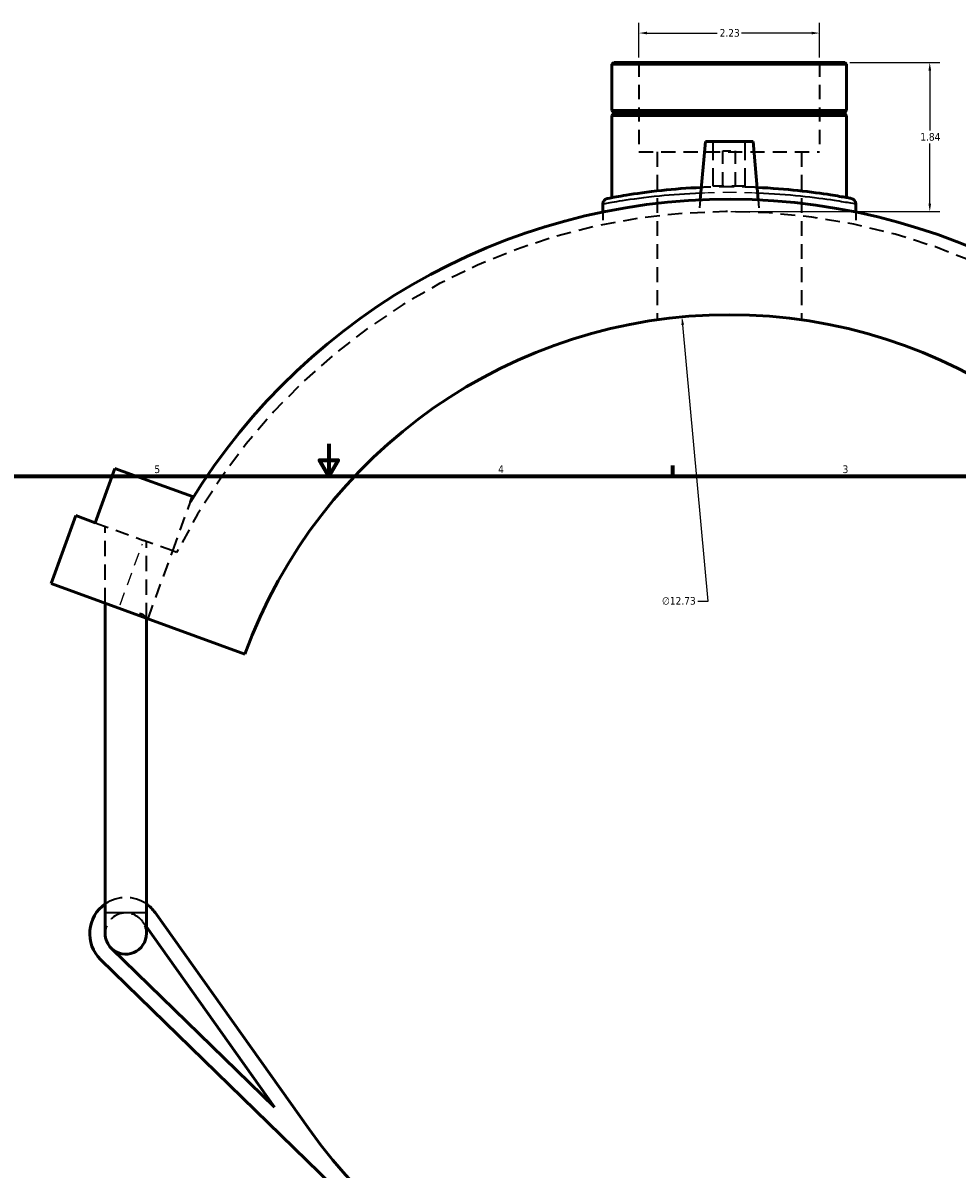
# Model space of a CAD drawing. Header units: inches. Extents: x -0.9 to 60.1, y -1.4 to 49.4.
# Tile 3 of 7: x 13.2 to 24.8, y 12.4 to 26.6. Entities that reach past the tile are written whole.
import ezdxf

# ---------------------------------------------------------------- set-up
doc = ezdxf.new("R2010")
doc.units = ezdxf.units.IN
doc.header["$MEASUREMENT"] = 0
doc.linetypes.add('DASHED', pattern=[0.2067, 0.1654, -0.0413])
for name, color, linetype, lineweight in [('Border (ANSI)', 7, 'Continuous', 70), ('Dimension (ANSI)', 7, 'Continuous', 25), ('Hidden (ANSI)', 7, 'DASHED', 35), ('Hidden Narrow (ANSI)', 7, 'DASHED', 25), ('Visible (ANSI)', 7, 'Continuous', 50), ('Visible Narrow (ANSI)', 7, 'Continuous', 35)]:
    doc.layers.add(name, color=color, linetype=linetype, lineweight=lineweight)
doc.styles.add('Note Text (ANSI)', font='tahoma.ttf')
doc.dimstyles.new('Default (ANSI)', dxfattribs={"dimtxt": 0.094488, "dimasz": 0.098425, "dimexe": 0.125, "dimexo": 0.0625, "dimgap": 0.031496, "dimtad": 0, "dimtih": 1, "dimtoh": 1, "dimrnd": 1e-08, "dimzin": 4, "dimdsep": 46, "dimtxsty": 'Note Text (ANSI)', "dimcen": 0.09, "dimdle": 0.393701, "dimclrd": 256, "dimclre": 256, "dimclrt": 5, "dimadec": 0, "dimazin": 1, "dimtfac": 1, "dimtofl": 0, "dimtmove": 0, "dimatfit": 3, "dimfxl": 1, "dimtolj": 1, "dimtzin": 4, "dimlwd": -1, "dimlwe": -1, "dimarcsym": 0})

# ---------------------------------------------------------------- blocks, each defined once
blk = doc.blocks.new('Borders Default Border')
at = {"layer": 'Border (ANSI)'}
blk.add_line((21.25, 21), (21.25, 21.134), dxfattribs=at)
at = {"layer": 'Border (ANSI)', "flags": 128}
for points in [[(17, 21.4), (17, 21), (16.885, 21.2), (17.115, 21.2), (17, 21)], [(0.5, 1), (0.5, 21), (33.5, 21), (33.5, 1), (0.5, 1)]]:
    blk.add_lwpolyline(points, dxfattribs=at)
at = {"layer": 'Border (ANSI)', "color": 5, "true_color": 0x0000ff, "char_height": 0.0945, "attachment_point": 7, "style": 'Note Text (ANSI)'}
for s, insert in [('5', (14.847, 21.038)), ('4', (19.092, 21.04)), ('3', (23.346, 21.038))]:
    blk.add_mtext(s, dxfattribs=dict(at, insert=insert))
blk = doc.blocks.new('*D6')
at = {"layer": 'Defpoints', "color": 0, "transparency": 16777216}
for p in [(23.375, 26.107), (21.904, 24.267), (24.423, 24.267)]:
    blk.add_point(p, dxfattribs=at)
at = {"layer": 'Dimension (ANSI)', "transparency": 16777216}
for p, q in [((23.437, 26.107), (24.548, 26.107)), ((24.423, 26.009), (24.423, 25.268)), ((24.423, 24.366), (24.423, 25.107)), ((21.966, 24.267), (24.548, 24.267))]:
    blk.add_line(p, q, dxfattribs=at)
for points in [[(24.407, 26.009), (24.44, 26.009), (24.423, 26.107)], [(24.407, 24.366), (24.44, 24.366), (24.423, 24.267)]]:
    blk.add_solid(points, dxfattribs=at)
at = {"layer": 'Dimension (ANSI)', "color": 5, "transparency": 16777216, "insert": (24.306, 25.237), "char_height": 0.0945, "attachment_point": 1, "style": 'Note Text (ANSI)'}
blk.add_mtext('\\A1;1.84', dxfattribs=at)
blk = doc.blocks.new('*D7')
at = {"layer": 'Defpoints', "color": 0, "transparency": 16777216}
for p in [(23.062, 26.471), (20.832, 26.107), (23.062, 26.107)]:
    blk.add_point(p, dxfattribs=at)
at = {"layer": 'Dimension (ANSI)', "transparency": 16777216}
for p, q in [((20.832, 26.17), (20.832, 26.596)), ((20.93, 26.471), (21.797, 26.471)), ((22.964, 26.471), (22.097, 26.471)), ((23.062, 26.17), (23.062, 26.596))]:
    blk.add_line(p, q, dxfattribs=at)
for points in [[(20.93, 26.488), (20.93, 26.455), (20.832, 26.471)], [(22.964, 26.488), (22.964, 26.455), (23.062, 26.471)]]:
    blk.add_solid(points, dxfattribs=at)
at = {"layer": 'Dimension (ANSI)', "color": 5, "transparency": 16777216, "insert": (21.828, 26.521), "char_height": 0.0945, "attachment_point": 1, "style": 'Note Text (ANSI)'}
blk.add_mtext('\\A1;2.23', dxfattribs=at)
blk = doc.blocks.new('*D8')
at = {"layer": 'Defpoints', "color": 0, "transparency": 16777216}
for p in [(21.363, 22.967), (22.53, 10.289)]:
    blk.add_point(p, dxfattribs=at)
at = {"layer": 'Dimension (ANSI)', "transparency": 16777216}
for p, q in [((21.686, 19.459), (21.372, 22.869)), ((21.56, 19.459), (21.686, 19.459))]:
    blk.add_line(p, q, dxfattribs=at)
blk.add_solid([(21.389, 22.871), (21.356, 22.868), (21.363, 22.967)], dxfattribs=at)
at = {"layer": 'Dimension (ANSI)', "color": 5, "transparency": 16777216, "insert": (21.116, 19.51), "char_height": 0.0945, "attachment_point": 1, "style": 'Note Text (ANSI)'}
blk.add_mtext('\\A1;∅12.73', dxfattribs=at)

msp = doc.modelspace()

# ---------------------------------------------------------------- linework, layer by layer
at = {"layer": 'Hidden (ANSI)', "ltscale": 1.068215}
for p, q in [((20.8317, 26.1075), (20.8317, 25.0035)), ((23.0622, 26.1075), (23.0622, 25.0035))]:
    msp.add_line(p, q, dxfattribs=at)
at = {"layer": 'Hidden (ANSI)', "ltscale": 1.333288}
for p, q in [((21.7501, 24.5824), (21.7501, 25.1336)), ((22.1438, 24.5824), (22.1438, 25.1336))]:
    msp.add_line(p, q, dxfattribs=at)
at = {"layer": 'Hidden (ANSI)', "ltscale": 1.059428}
msp.add_line((20.8317, 25.0035), (23.0622, 25.0035), dxfattribs=at)
at = {"layer": 'Hidden (ANSI)', "ltscale": 1.113832}
for p, q in [((21.0547, 25.0035), (21.0547, 22.9314)), ((22.8392, 25.0035), (22.8392, 22.9314))]:
    msp.add_line(p, q, dxfattribs=at)
at = {"layer": 'Hidden (ANSI)', "ltscale": 0.471064}
msp.add_line((21.8682, 25.0155), (22.0257, 25.0155), dxfattribs=at)
at = {"layer": 'Hidden (ANSI)', "ltscale": 1.047583}
for p, q in [((21.8682, 24.5824), (21.8682, 25.0155)), ((22.0257, 24.5824), (22.0257, 25.0155))]:
    msp.add_line(p, q, dxfattribs=at)
at = {"layer": 'Hidden (ANSI)', "ltscale": 0.997297}
msp.add_line((22.1438, 24.5824), (21.7501, 24.5824), dxfattribs=at)
at = {"layer": 'Hidden (ANSI)', "ltscale": 0.29357}
for p, q in [((21.5885, 24.412), (21.5751, 24.2584)), ((22.3054, 24.412), (22.3188, 24.2584))]:
    msp.add_line(p, q, dxfattribs=at)
at = {"layer": 'Hidden (ANSI)', "ltscale": 0.297062}
for p, q in [((20.3856, 24.2622), (20.3856, 24.1062)), ((23.5083, 24.2622), (23.5083, 24.1062))]:
    msp.add_line(p, q, dxfattribs=at)
at = {"layer": 'Hidden (ANSI)', "ltscale": 1.03892}
msp.add_line((15.0731, 20.0784), (15.2935, 20.6838), dxfattribs=at)
at = {"layer": 'Hidden (ANSI)', "ltscale": 1.026631}
msp.add_line((14.116, 20.4268), (14.7142, 20.2091), dxfattribs=at)
at = {"layer": 'Hidden (ANSI)', "ltscale": 1.147144}
for p, q in [((14.2393, 19.4335), (14.2393, 20.3819)), ((14.7486, 19.2481), (14.7486, 20.1966))]:
    msp.add_line(p, q, dxfattribs=at)
at = {"layer": 'Hidden (ANSI)', "ltscale": 0.967577}
msp.add_line((15.0731, 20.0784), (14.7142, 20.2091), dxfattribs=at)
at = {"layer": 'Hidden (ANSI)', "ltscale": 1.077963}
msp.add_line((14.7683, 19.2409), (15.0731, 20.0784), dxfattribs=at)
at = {"layer": 'Hidden (ANSI)', "ltscale": 0.099265}
msp.add_line((15.1221, 20.0606), (15.0731, 20.0784), dxfattribs=at)
at = {"layer": 'Hidden (ANSI)', "ltscale": 0.154769}
msp.add_line((14.7014, 15.5024), (14.7486, 15.4362), dxfattribs=at)
at = {"layer": 'Hidden (ANSI)', "ltscale": 1.083253}
msp.add_arc((21.947, 16.6281), 7.6394, 27.35065, 153.30023, dxfattribs=at)
at = {"layer": 'Hidden (ANSI)', "ltscale": 1.311332}
msp.add_arc((14.4939, 15.3549), 0.4456, 55.1501, 124.8499, dxfattribs=at)
at = {"layer": 'Hidden (ANSI)', "ltscale": 1.036262}
msp.add_arc((14.4939, 15.3549), 0.2546, 35.41692, 180, dxfattribs=at)
at = {"layer": 'Hidden (ANSI)', "ltscale": 0.299713}
msp.add_arc((14.4939, 15.3549), 0.2546, 0, 35.41692, dxfattribs=at)
at = {"layer": 'Hidden (ANSI)', "ltscale": 1.122723}
msp.add_open_spline([(22.2919, 24.5655), (22.279, 24.5661), (22.2661, 24.5666), (22.0573, 24.5747), (21.853, 24.5749), (21.6384, 24.5671), (21.6201, 24.5663), (21.602, 24.5655)], degree=3, knots=[17.0980271, 17.0980271, 17.0980271, 17.0980271, 17.1985112, 17.1985112, 18.7151108, 18.7151108, 18.8566059, 18.8566059, 18.8566059, 18.8566059], dxfattribs=at)
at = {"layer": 'Hidden (ANSI)', "ltscale": 0.426319}
msp.add_open_spline([(14.7429, 19.2502), (14.7378, 19.2638), (14.7285, 19.2768), (14.7006, 19.2967), (14.6818, 19.3034), (14.6503, 19.3029), (14.6389, 19.301), (14.6255, 19.2961), (14.6234, 19.2953), (14.6214, 19.2944)], degree=3, knots=[1.36603775, 1.36603775, 1.36603775, 1.36603775, 1.57733562, 1.57733562, 1.79540652, 1.79540652, 1.89460395, 1.89460395, 1.91257192, 1.91257192, 1.91257192, 1.91257192], dxfattribs=at)
at = {"layer": 'Hidden Narrow (ANSI)', "ltscale": 0.970167}
msp.add_line((14.4246, 19.4134), (14.6989, 20.1672), dxfattribs=at)
at = {"layer": 'Hidden Narrow (ANSI)', "ltscale": 1.027292}
msp.add_open_spline([(21.5962, 24.499), (21.6128, 24.4996), (21.6295, 24.5003), (21.8496, 24.508), (22.0612, 24.5078), (22.2754, 24.4999), (22.2866, 24.4994), (22.2978, 24.499)], degree=3, knots=[-18.8401073, -18.8401073, -18.8401073, -18.8401073, -18.7151108, -18.7151108, -17.1985112, -17.1985112, -17.1145257, -17.1145257, -17.1145257, -17.1145257], dxfattribs=at)
at = {"layer": 'Visible (ANSI)'}
for p, q in [((20.5194, 26.1075), (20.4971, 26.0852)), ((23.3968, 26.0852), (20.4971, 26.0852)), ((20.4971, 26.0852), (20.4971, 25.5138)), ((20.5194, 26.1075), (23.3745, 26.1075)), ((23.3745, 26.1075), (23.3968, 26.0852)), ((23.3968, 26.0852), (23.3968, 25.5138)), ((20.4971, 25.5138), (23.3968, 25.5138)), ((20.5168, 25.4941), (20.4971, 25.5138)), ((20.5168, 25.4745), (20.4971, 25.4548)), ((20.5168, 25.4941), (23.3771, 25.4941)), ((20.5168, 25.4941), (20.5168, 25.4745)), ((23.3771, 25.4745), (20.5168, 25.4745)), ((23.3771, 25.4941), (23.3968, 25.5138)), ((23.3771, 25.4941), (23.3771, 25.4745)), ((23.3771, 25.4745), (23.3968, 25.4548)), ((23.3968, 25.4548), (20.4971, 25.4548)), ((20.4971, 25.4548), (20.4971, 24.4396)), ((23.3968, 25.4548), (23.3968, 24.4396)), ((21.6517, 25.1336), (21.5885, 24.412)), ((22.2422, 25.1336), (21.6517, 25.1336)), ((22.2422, 25.1336), (22.3054, 24.412)), ((20.3856, 24.3631), (20.3856, 24.2622)), ((23.5083, 24.3631), (23.5083, 24.2622)), ((14.116, 20.4268), (14.3598, 21.0968)), ((14.3598, 21.0968), (15.317, 20.7484)), ((15.317, 20.7484), (15.2935, 20.6838)), ((13.5719, 19.6764), (13.8767, 20.5139)), ((13.8767, 20.5139), (14.116, 20.4268)), ((15.9647, 18.8054), (13.5719, 19.6764)), ((14.2393, 15.6159), (14.2393, 19.4335)), ((14.7486, 15.6159), (14.7486, 19.2481)), ((14.2393, 15.6159), (14.2393, 15.3549)), ((14.7486, 15.3549), (14.7486, 15.6159)), ((16.7588, 12.9388), (14.8571, 15.6131)), ((14.7486, 15.4362), (16.3311, 13.2107)), ((16.3311, 13.2107), (14.3163, 15.1724)), ((14.183, 15.0356), (17.3727, 11.93))]:
    msp.add_line(p, q, dxfattribs=at)
for centre, radius, start, end in [((21.947, 16.6281), 7.7922, 27.18891, 148.63512), ((20.4525, 24.3631), 0.0669, 100.93533, 180), ((23.4414, 24.3631), 0.0669, 0, 79.06467), ((21.947, 16.6281), 6.3661, 20, 160), ((14.4939, 15.3549), 0.4456, 124.8499, 225.76523), ((14.4939, 15.3549), 0.4456, 35.41692, 55.1501), ((21.947, 16.6281), 6.3661, 215.41692, 350.65986), ((14.4939, 15.3549), 0.2546, 180, 225.76523), ((14.4939, 15.3549), 0.2546, 225.76523, 0)]:
    msp.add_arc(centre, radius, start, end, dxfattribs=at)
for points, knots in [([(21.602, 24.5655), (21.429, 24.558), (21.2635, 24.545), (20.9394, 24.5109), (20.7883, 24.4889), (20.5784, 24.4549), (20.5092, 24.442), (20.4506, 24.4309), (20.44, 24.4289), (20.44, 24.4289)], [18.8566059, 18.8566059, 18.8566059, 18.8566059, 20.2045836, 20.2045836, 21.8115985, 21.8115985, 23.1807546, 23.1807546, 23.9697478, 23.9697478, 23.9697478, 23.9697478]), ([(23.4541, 24.4288), (23.4541, 24.4288), (23.4325, 24.433), (23.3467, 24.4489), (23.2809, 24.4607), (23.0895, 24.4912), (22.9526, 24.5107), (22.6428, 24.544), (22.4714, 24.5577), (22.2919, 24.5655)], [11.9848875, 11.9848875, 11.9848875, 11.9848875, 13.0966094, 13.0966094, 14.2484686, 14.2484686, 15.6993807, 15.6993807, 17.0980271, 17.0980271, 17.0980271, 17.0980271])]:
    msp.add_open_spline(points, degree=3, knots=knots, dxfattribs=at)
at = {"layer": 'Visible Narrow (ANSI)'}
msp.add_line((14.2424, 15.6159), (14.7454, 15.6159), dxfattribs=at)
msp.add_arc((23.4414, 24.3631), 0.0669, 3.95323, 75.11144, dxfattribs=at)
for points, knots in [([(20.3858, 24.3632), (20.3857, 24.3632), (20.3968, 24.3652), (20.4575, 24.3761), (20.5291, 24.389), (20.7466, 24.4227), (20.9031, 24.4445), (21.2408, 24.4785), (21.4145, 24.4915), (21.5962, 24.499)], [-23.9697478, -23.9697478, -23.9697478, -23.9697478, -23.1807546, -23.1807546, -21.8115985, -21.8115985, -20.2045836, -20.2045836, -18.8401073, -18.8401073, -18.8401073, -18.8401073]), ([(22.2978, 24.499), (22.4861, 24.4913), (22.666, 24.4775), (22.9888, 24.4443), (23.1306, 24.425), (23.3289, 24.3948), (23.397, 24.383), (23.486, 24.3673), (23.5083, 24.3631), (23.5083, 24.3631)], [-17.1145257, -17.1145257, -17.1145257, -17.1145257, -15.6993807, -15.6993807, -14.2484686, -14.2484686, -13.0966094, -13.0966094, -11.9848875, -11.9848875, -11.9848875, -11.9848875])]:
    msp.add_open_spline(points, degree=3, knots=knots, dxfattribs=at)

# ---------------------------------------------------------------- block references
msp.add_blockref('Borders Default Border', (0, 0))

# ---------------------------------------------------------------- dimensions: what is measured, and where the dimension line sits
at = {"layer": 'Dimension (ANSI)'}
for base, p1, p2, angle, override, picture, middle in [((23.0622, 26.4713), (20.8317, 26.1075), (23.0622, 26.1075), 180, {"dimgap": 0.031496, "dimtih": 0, "dimtoh": 0, "dimdec": 2, "dimtol": 0, "dimlim": 0, "dimtp": 0, "dimtm": 0, "dimtdec": 2, "dimatfit": 1}, '*D7', (21.947, 26.4713)), ((24.4232, 24.2673), (23.3745, 26.1075), (21.9036, 24.2673), 90, {"dimgap": 0.031496, "dimdec": 2, "dimtol": 0, "dimlim": 0, "dimtp": 0, "dimtm": 0, "dimtdec": 2, "dimatfit": 1}, '*D6', (24.4232, 25.1874))]:
    dim = msp.add_linear_dim(base=base, p1=p1, p2=p2, angle=angle, dimstyle='Default (ANSI)', override=override, dxfattribs=at)
    dim.commit()
    dim.dimension.update_dxf_attribs({"geometry": picture, "text_midpoint": middle, "dimtype": 160})
dim = msp.add_diameter_dim_2p(p1=(22.5305, 10.2888), p2=(21.3634, 22.9674), dimstyle='Default (ANSI)', override={"dimgap": 0.031496, "dimdec": 2, "dimlfac": 1, "dimtol": 0, "dimlim": 0, "dimtp": 0, "dimtm": 0, "dimtdec": 2}, dxfattribs=at)
dim.commit()
dim.dimension.update_dxf_attribs({"geometry": '*D8', "text_midpoint": (21.3224, 19.4587), "dimtype": 163})

doc.saveas('drawing.dxf')
